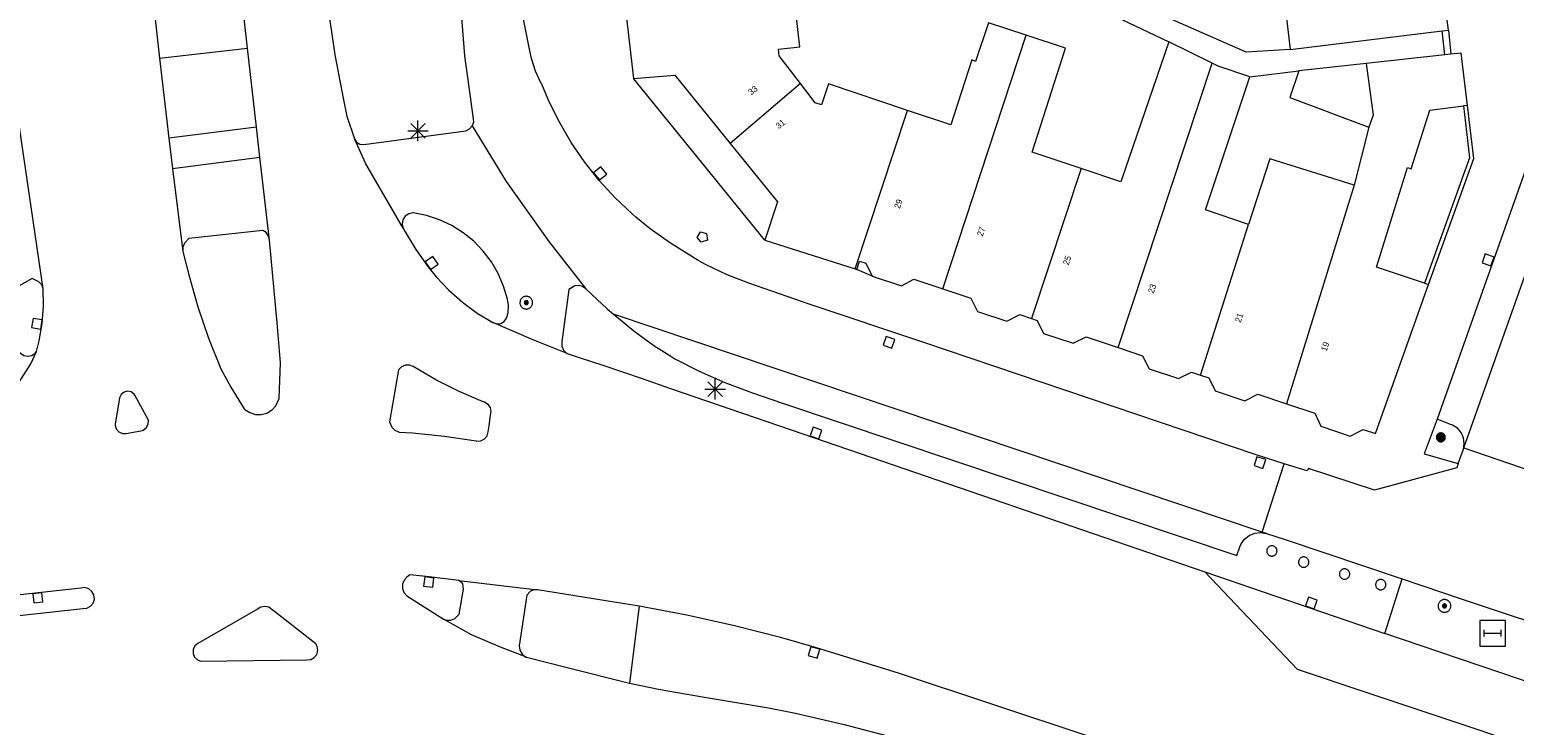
# Model space of a CAD drawing. Header units: metres. Extents: x 135779 to 137489, y 452643 to 455118.
# Tile 95 of 256: x 136227 to 136299, y 453247 to 453281. Entities that reach past the tile are written whole.
import ezdxf
from ezdxf.enums import TextEntityAlignment as Align

# ---------------------------------------------------------------- set-up
doc = ezdxf.new("R2010")
doc.units = ezdxf.units.M
for name, color, linetype, lineweight in [('KTop_NAR_Huisnummer tijdelijk (t)', 7, 'Continuous', 13), ('KTop_PAL_Afsluitpaal', 222, 'Continuous', 13), ('KTop_PAL_Lichtmast', 40, 'Continuous', 13), ('KTop_PND_Grondvlaksituatie van BAG-pand [tachy]', 1, 'Continuous', 13), ('KTop_PND_Pandscheiding', 40, 'Continuous', 13), ('KTop_PUT_Brandkraan of -put', 1, 'Continuous', 13), ('KTop_PUT_Inspectie- of rioolput', 15, 'Continuous', 13), ('KTop_PUT_Kolk', 15, 'Continuous', 13), ('KTop_SHD_Muur', 15, 'Continuous', 13), ('KTop_STM_Abri', 40, 'Continuous', 13), ('KTop_VGO_Boom', 92, 'Continuous', 13), ('KTop_WGD_Fietspad', 40, 'Continuous', 13), ('KTop_WGD_Parkeervlak', 251, 'Continuous', 13), ('KTop_WGD_Rijbaan_Lokale weg', 251, 'Continuous', 13), ('KTop_WGD_Rijbaan_Lokale weg_verkeersdrempel', 40, 'Continuous', 13), ('KTop_WGD_Voetpad', 251, 'Continuous', 13), ('KTop_WGD_Voetpad_achterpad', 251, 'Continuous', 13), ('KTop_WGD_Voetpad_bushalte', 251, 'Continuous', 13)]:
    doc.layers.add(name, color=color, linetype=linetype, lineweight=lineweight)
doc.styles.add('Style-ROVUCURSIEF', font='ROVUCURSIEF.shx')

# ---------------------------------------------------------------- blocks, each defined once
blk = doc.blocks.new('PAL_Lichtmast')
at = {"layer": 'KTop_PAL_Lichtmast'}
for p, q in [((-0.354, -0.354), (0.354, 0.354)), ((0.354, -0.354), (-0.354, 0.354)), ((0, -0.5), (0, 0.5)), ((-0.5, 0), (0.5, 0))]:
    blk.add_line(p, q, dxfattribs=at)
blk = doc.blocks.new('PAL_Afsluitpaal')
at = {"layer": 'KTop_PAL_Afsluitpaal', "flags": 128}
blk.add_lwpolyline([(0.25, 0), (0.249, 0.026), (0.245, 0.052), (0.238, 0.077), (0.228, 0.102), (0.217, 0.125), (0.202, 0.147), (0.186, 0.167), (0.167, 0.186), (0.147, 0.202), (0.125, 0.217), (0.102, 0.228), (0.077, 0.238), (0.052, 0.245), (0.026, 0.249), (0, 0.25), (-0.026, 0.249), (-0.052, 0.245), (-0.077, 0.238), (-0.102, 0.228), (-0.125, 0.217), (-0.147, 0.202), (-0.167, 0.186), (-0.186, 0.167), (-0.202, 0.147), (-0.217, 0.125), (-0.228, 0.102), (-0.238, 0.077), (-0.245, 0.052), (-0.249, 0.026), (-0.25, 0), (-0.249, -0.026), (-0.245, -0.052), (-0.238, -0.077), (-0.228, -0.102), (-0.217, -0.125), (-0.202, -0.147), (-0.186, -0.167), (-0.167, -0.186), (-0.147, -0.202), (-0.125, -0.217), (-0.102, -0.228), (-0.077, -0.238), (-0.052, -0.245), (-0.026, -0.249), (0, -0.25), (0.026, -0.249), (0.052, -0.245), (0.077, -0.238), (0.102, -0.228), (0.125, -0.217), (0.147, -0.202), (0.167, -0.186), (0.186, -0.167), (0.202, -0.147), (0.217, -0.125), (0.228, -0.102), (0.238, -0.077), (0.245, -0.052), (0.249, -0.026), (0.25, 0)], dxfattribs=at)
blk = doc.blocks.new('PUT_Brandkraan_of_-put')
at = {"layer": 'KTop_PUT_Brandkraan of -put'}
for p, q in [((-0.25, 0.034), (0, 0.25)), ((-0.158, -0.25), (-0.25, 0.034)), ((0, 0.25), (0.25, 0.033)), ((0.25, 0.033), (0.158, -0.25)), ((0.158, -0.25), (-0.158, -0.25))]:
    blk.add_line(p, q, dxfattribs=at)
blk = doc.blocks.new('PUT_Inspectie-_of_rioolput')
at = {"layer": 'KTop_PUT_Inspectie- of rioolput', "flags": 128}
for points in [[(0.31, 0), (0.308, 0.032), (0.303, 0.064), (0.294, 0.095), (0.283, 0.126), (0.268, 0.155), (0.25, 0.182), (0.23, 0.207), (0.207, 0.23), (0.182, 0.25), (0.154, 0.268), (0.126, 0.283), (0.095, 0.294), (0.064, 0.303), (0.032, 0.308), (0, 0.309), (-0.032, 0.308), (-0.064, 0.303), (-0.096, 0.294), (-0.126, 0.283), (-0.155, 0.268), (-0.182, 0.25), (-0.207, 0.23), (-0.23, 0.207), (-0.25, 0.182), (-0.268, 0.154), (-0.283, 0.126), (-0.294, 0.095), (-0.303, 0.064), (-0.308, 0.032), (-0.309, 0), (-0.308, -0.032), (-0.303, -0.064), (-0.294, -0.096), (-0.283, -0.126), (-0.268, -0.155), (-0.25, -0.182), (-0.23, -0.207), (-0.207, -0.23), (-0.182, -0.25), (-0.155, -0.268), (-0.126, -0.283), (-0.096, -0.294), (-0.064, -0.303), (-0.032, -0.308), (0, -0.309), (0.032, -0.308), (0.064, -0.303), (0.095, -0.294), (0.126, -0.283), (0.155, -0.268), (0.182, -0.25), (0.207, -0.23), (0.23, -0.207), (0.25, -0.182), (0.268, -0.155), (0.283, -0.126), (0.294, -0.096), (0.303, -0.064), (0.308, -0.032), (0.31, 0)], [(0.095, 0), (0.094, 0.009), (0.092, 0.019), (0.09, 0.029), (0.086, 0.038), (0.082, 0.047), (0.076, 0.055), (0.07, 0.063), (0.063, 0.07), (0.055, 0.076), (0.047, 0.082), (0.038, 0.086), (0.029, 0.09), (0.019, 0.092), (0.009, 0.094), (0, 0.094), (-0.01, 0.094), (-0.02, 0.092), (-0.029, 0.09), (-0.039, 0.086), (-0.048, 0.082), (-0.056, 0.076), (-0.064, 0.07), (-0.071, 0.063), (-0.077, 0.055), (-0.082, 0.047), (-0.087, 0.038), (-0.09, 0.029), (-0.093, 0.019), (-0.094, 0.009), (-0.095, 0), (-0.094, -0.01), (-0.093, -0.02), (-0.09, -0.029), (-0.087, -0.039), (-0.082, -0.048), (-0.077, -0.056), (-0.071, -0.064), (-0.064, -0.071), (-0.056, -0.077), (-0.047, -0.082), (-0.039, -0.087), (-0.029, -0.09), (-0.02, -0.093), (-0.01, -0.094), (0, -0.095), (0.009, -0.094), (0.019, -0.093), (0.029, -0.09), (0.038, -0.087), (0.047, -0.082), (0.055, -0.077), (0.063, -0.071), (0.07, -0.064), (0.076, -0.056), (0.082, -0.047), (0.086, -0.039), (0.09, -0.029), (0.092, -0.02), (0.094, -0.01), (0.095, 0)], [(0.035, 0), (0.034, 0.003), (0.034, 0.007), (0.033, 0.01), (0.031, 0.014), (0.03, 0.017), (0.028, 0.02), (0.026, 0.023), (0.023, 0.026), (0.02, 0.028), (0.017, 0.03), (0.014, 0.031), (0.01, 0.033), (0.007, 0.034), (0.003, 0.034), (0, 0.034), (-0.004, 0.034), (-0.007, 0.034), (-0.011, 0.033), (-0.014, 0.031), (-0.018, 0.03), (-0.021, 0.028), (-0.023, 0.026), (-0.026, 0.023), (-0.028, 0.02), (-0.03, 0.017), (-0.032, 0.014), (-0.033, 0.01), (-0.034, 0.007), (-0.035, 0.003), (-0.035, 0), (-0.035, -0.004), (-0.034, -0.007), (-0.033, -0.011), (-0.032, -0.014), (-0.03, -0.018), (-0.028, -0.021), (-0.026, -0.023), (-0.023, -0.026), (-0.021, -0.028), (-0.017, -0.03), (-0.014, -0.032), (-0.011, -0.033), (-0.007, -0.034), (-0.004, -0.035), (0, -0.035), (0.003, -0.035), (0.007, -0.034), (0.01, -0.033), (0.014, -0.032), (0.017, -0.03), (0.02, -0.028), (0.023, -0.026), (0.026, -0.023), (0.028, -0.021), (0.03, -0.017), (0.031, -0.014), (0.033, -0.011), (0.034, -0.007), (0.034, -0.004), (0.035, 0)], [(0.01, 0.02), (0.007, 0.02), (0.005, 0.021), (0.003, 0.022), (0.001, 0.022), (-0.001, 0.022), (-0.004, 0.022), (-0.006, 0.021), (-0.008, 0.02), (-0.01, 0.019), (-0.012, 0.018), (-0.014, 0.017), (-0.016, 0.015), (-0.017, 0.013), (-0.019, 0.012), (-0.02, 0.009), (-0.021, 0.007), (-0.022, 0.005), (-0.022, 0.003), (-0.022, 0.001), (-0.022, -0.001), (-0.022, -0.004), (-0.022, -0.006), (-0.021, -0.008), (-0.02, -0.01), (-0.019, -0.012), (-0.017, -0.014), (-0.016, -0.016), (-0.014, -0.017), (-0.012, -0.019), (-0.01, -0.02), (-0.008, -0.021), (-0.006, -0.022), (-0.003, -0.022), (-0.001, -0.022), (0.001, -0.022), (0.003, -0.022), (0.005, -0.022), (0.008, -0.021), (0.01, -0.02), (0.012, -0.019), (0.014, -0.017), (0.015, -0.016), (0.017, -0.014), (0.018, -0.012), (0.02, -0.01), (0.02, -0.008), (0.021, -0.006), (0.022, -0.003), (0.022, -0.001), (0.022, 0.001), (0.022, 0.003), (0.021, 0.005), (0.02, 0.008), (0.019, 0.01), (0.018, 0.012), (0.017, 0.014), (0.015, 0.015), (0.013, 0.017), (0.012, 0.018), (0.01, 0.02)]]:
    blk.add_lwpolyline(points, dxfattribs=at)
blk = doc.blocks.new('PUT_Kolk')
at = {"layer": 'KTop_PUT_Kolk', "flags": 128}
blk.add_lwpolyline([(0.225, -0.225), (0.225, 0.225), (-0.225, 0.225), (-0.225, -0.225), (0.225, -0.225)], dxfattribs=at)
blk = doc.blocks.new('STM_Abri')
at = {"layer": 'KTop_STM_Abri', "flags": 128}
for points in [[(0.625, -0.625), (0.625, 0.625), (-0.625, 0.625), (-0.625, -0.625), (0.625, -0.625)], [(-0.4165, -0.1565), (-0.4165, 0.1565)], [(-0.4165, 0), (0.4165, 0)], [(0.4165, -0.1565), (0.4165, 0.1565)]]:
    blk.add_lwpolyline(points, dxfattribs=at)
blk = doc.blocks.new('VGO_Boom')
at = {"layer": 'KTop_VGO_Boom', "flags": 128}
for points in [[(0.215, 0), (0.214, 0.022), (0.21, 0.045), (0.204, 0.066), (0.196, 0.087), (0.186, 0.108), (0.174, 0.126), (0.16, 0.144), (0.144, 0.16), (0.126, 0.174), (0.107, 0.186), (0.087, 0.196), (0.066, 0.204), (0.045, 0.21), (0.022, 0.214), (-0.001, 0.215), (-0.023, 0.214), (-0.045, 0.21), (-0.067, 0.204), (-0.088, 0.196), (-0.108, 0.186), (-0.127, 0.174), (-0.144, 0.16), (-0.16, 0.144), (-0.174, 0.126), (-0.187, 0.107), (-0.197, 0.087), (-0.205, 0.066), (-0.211, 0.045), (-0.214, 0.022), (-0.215, -0.001), (-0.214, -0.023), (-0.211, -0.045), (-0.205, -0.067), (-0.197, -0.088), (-0.187, -0.108), (-0.174, -0.127), (-0.16, -0.144), (-0.144, -0.16), (-0.127, -0.174), (-0.108, -0.187), (-0.088, -0.197), (-0.067, -0.205), (-0.045, -0.211), (-0.023, -0.214), (0, -0.215), (0.022, -0.214), (0.045, -0.211), (0.066, -0.205), (0.087, -0.197), (0.108, -0.187), (0.126, -0.174), (0.144, -0.16), (0.16, -0.144), (0.174, -0.127), (0.186, -0.108), (0.196, -0.088), (0.204, -0.067), (0.21, -0.045), (0.214, -0.023), (0.215, -0.001)], [(0.155, 0), (0.154, 0.016), (0.152, 0.032), (0.147, 0.048), (0.142, 0.063), (0.134, 0.078), (0.125, 0.091), (0.115, 0.104), (0.104, 0.115), (0.091, 0.125), (0.077, 0.134), (0.063, 0.142), (0.048, 0.147), (0.032, 0.152), (0.016, 0.154), (-0.001, 0.155), (-0.017, 0.154), (-0.033, 0.152), (-0.048, 0.147), (-0.064, 0.142), (-0.078, 0.134), (-0.092, 0.125), (-0.104, 0.115), (-0.116, 0.104), (-0.126, 0.091), (-0.135, 0.077), (-0.142, 0.063), (-0.148, 0.048), (-0.152, 0.032), (-0.155, 0.016), (-0.155, -0.001), (-0.155, -0.017), (-0.152, -0.033), (-0.148, -0.048), (-0.142, -0.064), (-0.135, -0.078), (-0.126, -0.092), (-0.116, -0.104), (-0.104, -0.116), (-0.092, -0.126), (-0.078, -0.135), (-0.064, -0.142), (-0.048, -0.148), (-0.033, -0.152), (-0.017, -0.155), (0, -0.155), (0.016, -0.155), (0.032, -0.152), (0.048, -0.148), (0.063, -0.142), (0.078, -0.135), (0.091, -0.126), (0.104, -0.116), (0.115, -0.104), (0.125, -0.092), (0.134, -0.078), (0.142, -0.064), (0.147, -0.048), (0.152, -0.033), (0.154, -0.017), (0.155, -0.001)], [(0.095, 0), (0.094, 0.01), (0.093, 0.02), (0.09, 0.029), (0.087, 0.039), (0.082, 0.048), (0.077, 0.056), (0.071, 0.064), (0.064, 0.071), (0.056, 0.077), (0.047, 0.082), (0.039, 0.087), (0.029, 0.09), (0.02, 0.093), (0.01, 0.094), (-0.001, 0.095), (-0.01, 0.094), (-0.02, 0.093), (-0.03, 0.09), (-0.039, 0.087), (-0.048, 0.082), (-0.056, 0.077), (-0.064, 0.071), (-0.071, 0.064), (-0.077, 0.056), (-0.083, 0.047), (-0.087, 0.039), (-0.091, 0.029), (-0.093, 0.02), (-0.095, 0.01), (-0.095, -0.001), (-0.095, -0.01), (-0.093, -0.02), (-0.091, -0.03), (-0.087, -0.039), (-0.083, -0.048), (-0.077, -0.056), (-0.071, -0.064), (-0.064, -0.071), (-0.056, -0.077), (-0.048, -0.083), (-0.039, -0.087), (-0.03, -0.091), (-0.02, -0.093), (-0.01, -0.095), (0, -0.095), (0.01, -0.095), (0.02, -0.093), (0.029, -0.091), (0.039, -0.087), (0.048, -0.083), (0.056, -0.077), (0.064, -0.071), (0.071, -0.064), (0.077, -0.056), (0.082, -0.048), (0.087, -0.039), (0.09, -0.03), (0.093, -0.02), (0.094, -0.01), (0.095, -0.001)], [(0.035, 0), (0.035, 0.004), (0.034, 0.007), (0.033, 0.011), (0.032, 0.014), (0.03, 0.018), (0.028, 0.021), (0.026, 0.023), (0.023, 0.026), (0.021, 0.028), (0.017, 0.03), (0.014, 0.032), (0.011, 0.033), (0.007, 0.034), (0.004, 0.035), (-0.001, 0.035), (-0.004, 0.035), (-0.008, 0.034), (-0.011, 0.033), (-0.015, 0.032), (-0.018, 0.03), (-0.021, 0.028), (-0.024, 0.026), (-0.027, 0.023), (-0.029, 0.021), (-0.031, 0.017), (-0.032, 0.014), (-0.034, 0.011), (-0.035, 0.007), (-0.035, 0.004), (-0.035, -0.001), (-0.035, -0.004), (-0.035, -0.008), (-0.034, -0.011), (-0.032, -0.015), (-0.031, -0.018), (-0.029, -0.021), (-0.027, -0.024), (-0.024, -0.027), (-0.021, -0.029), (-0.018, -0.031), (-0.015, -0.032), (-0.011, -0.034), (-0.008, -0.035), (-0.004, -0.035), (0, -0.035), (0.004, -0.035), (0.007, -0.035), (0.011, -0.034), (0.014, -0.032), (0.018, -0.031), (0.021, -0.029), (0.023, -0.027), (0.026, -0.024), (0.028, -0.021), (0.03, -0.018), (0.032, -0.015), (0.033, -0.011), (0.034, -0.008), (0.035, -0.004), (0.035, 0)]]:
    blk.add_lwpolyline(points, dxfattribs=at)

msp = doc.modelspace()

# ---------------------------------------------------------------- linework, layer by layer
at = {"layer": 'KTop_PND_Grondvlaksituatie van BAG-pand [tachy]', "flags": 128}
for points in [[(136295.923, 453280.699), (136295.853, 453281.295), (136296.263, 453281.835), (136296.083, 453283.363), (136295.562, 453283.776), (136295.388, 453285.262)], [(136264.449, 453278.104), (136263.418, 453279.447), (136263.38, 453279.775), (136264.413, 453279.894), (136263.957, 453283.862)], [(136284.357, 453283.802), (136284.579, 453281.862), (136287.95, 453282.273), (136288.244, 453279.769)], [(136255.804, 453282.988), (136256.336, 453278.349)], [(136275.416, 453280.451), (136273.575, 453281.057), (136272.955, 453279.178), (136272.777, 453279.253), (136271.758, 453276.099), (136269.651, 453276.803)], [(136288.244, 453279.769), (136295.616, 453280.662)], [(136295.616, 453280.662), (136295.923, 453280.699)], [(136278.089, 453273.982), (136275.7, 453274.781), (136277.324, 453279.823), (136275.416, 453280.451)], [(136282.347, 453280.132), (136280.016, 453273.338), (136278.089, 453273.982)], [(136284.442, 453279.1), (136282.347, 453280.132)], [(136295.757, 453279.498), (136291.921, 453279.078)], [(136296.05, 453279.53), (136295.757, 453279.498)], [(136296.852, 453277.042), (136296.545, 453279.584), (136296.05, 453279.53)], [(136256.336, 453278.349), (136258.339, 453278.52), (136261.037, 453275.195)], [(136286.272, 453278.438), (136284.735, 453278.956), (136284.442, 453279.1)], [(136288.658, 453278.722), (136288.228, 453277.426), (136292.063, 453275.986)], [(136291.921, 453279.078), (136288.658, 453278.722)], [(136269.651, 453276.803), (136265.812, 453278.088), (136265.473, 453277.073), (136265.16, 453277.178), (136264.449, 453278.104)], [(136286.211, 453271.266), (136284.121, 453271.965), (136286.272, 453278.438)], [(136296.852, 453277.042), (136296.653, 453277.018)], [(136294.767, 453268.405), (136292.435, 453269.186), (136293.944, 453274.022), (136294.122, 453273.959), (136295.015, 453276.82), (136296.653, 453277.018)], [(136292.063, 453275.986), (136291.343, 453273.168)], [(136261.037, 453275.195), (136263.335, 453272.362), (136262.708, 453270.496)], [(136291.343, 453273.168), (136287.254, 453274.443), (136286.211, 453271.266)], [(136262.708, 453270.496), (136267.097, 453269.107)], [(136267.097, 453269.107), (136267.179, 453269.081)], [(136267.179, 453269.081), (136267.314, 453269.485), (136267.628, 453269.38), (136267.924, 453268.753)], [(136267.924, 453268.753), (136269.347, 453268.277), (136269.96, 453268.599), (136271.361, 453268.131)], [(136294.767, 453268.405), (136294.957, 453268.342)], [(136271.361, 453268.131), (136272.72, 453267.677), (136273.045, 453267.041), (136274.477, 453266.562), (136275.1, 453266.881), (136275.663, 453266.692)], [(136288.051, 453262.55), (136289.429, 453262.089), (136289.726, 453261.463), (136291.158, 453260.985), (136291.781, 453261.304), (136292.375, 453261.106), (136294.957, 453268.342)], [(136275.663, 453266.692), (136275.944, 453266.598), (136276.259, 453265.965), (136277.692, 453265.488), (136278.324, 453265.804), (136279.883, 453265.283)], [(136279.883, 453265.283), (136281.064, 453264.887), (136281.38, 453264.253), (136282.812, 453263.774), (136283.435, 453264.094), (136283.874, 453263.948)], [(136283.874, 453263.948), (136284.28, 453263.812), (136284.595, 453263.179), (136286.036, 453262.697), (136286.66, 453263.016), (136288.051, 453262.55)]]:
    msp.add_lwpolyline(points, dxfattribs=at)
at = {"layer": 'KTop_PND_Pandscheiding', "flags": 128}
for points in [[(136271.361, 453268.131), (136275.416, 453280.451)], [(136279.883, 453265.283), (136284.442, 453279.1)], [(136291.921, 453279.078), (136292.263, 453276.575), (136292.063, 453275.986)], [(136264.449, 453278.104), (136261.037, 453275.195)], [(136267.097, 453269.107), (136269.651, 453276.803)], [(136278.089, 453273.982), (136275.663, 453266.692)], [(136291.343, 453273.168), (136288.051, 453262.55)], [(136283.874, 453263.948), (136286.211, 453271.266)]]:
    msp.add_lwpolyline(points, dxfattribs=at)
at = {"layer": 'KTop_SHD_Muur', "flags": 128}
for points in [[(136294.957, 453268.342), (136297.162, 453274.471), (136296.852, 453277.042)], [(136296.653, 453277.018), (136296.957, 453274.493), (136294.767, 453268.405)]]:
    msp.add_lwpolyline(points, dxfattribs=at)
at = {"layer": 'KTop_WGD_Fietspad', "flags": 128}
for points in [[(136242.774, 453275.426), (136242.88, 453275.268), (136243.042, 453275.168), (136243.227, 453275.141), (136248.194, 453275.816), (136248.369, 453275.902), (136248.498, 453276.052)], [(136233.937, 453273.979), (136238.182, 453274.525)], [(136249.504, 453266.492), (136249.689, 453266.436), (136249.881, 453266.458), (136250.048, 453266.556), (136250.162, 453266.712), (136250.24, 453266.975), (136250.268, 453267.323), (136250.207, 453267.637), (136250.022, 453268.27), (136249.762, 453268.876), (136249.431, 453269.446), (136249.034, 453269.972), (136248.575, 453270.446), (136248.063, 453270.86), (136247.504, 453271.21), (136246.907, 453271.49), (136246.281, 453271.695), (136245.634, 453271.823), (136245.61, 453271.822), (136245.411, 453271.776), (136245.244, 453271.658), (136245.135, 453271.485), (136245.099, 453271.283), (136245.143, 453271.083)], [(136238.657, 453270.507), (136238.602, 453270.696), (136238.484, 453270.869), (136238.323, 453270.963), (136234.723, 453270.573), (136234.523, 453270.359), (136234.446, 453270.162), (136234.446, 453269.95)], [(136254.01, 453268.134), (136253.857, 453268.255), (136253.669, 453268.305), (136253.476, 453268.277), (136253.195, 453268.102), (136252.847, 453265.558), (136252.852, 453265.349), (136252.935, 453265.158), (136253.083, 453265.011), (136253.107, 453264.996)], [(136247.132, 453252.075), (136247.253, 453252.04), (136247.463, 453252.045), (136247.655, 453252.127), (136247.866, 453252.336), (136248.07, 453253.542), (136248.035, 453253.802), (136247.848, 453253.958)], [(136251.677, 453253.517), (136251.486, 453253.512), (136251.313, 453253.429), (136251.159, 453253.25), (136250.776, 453250.799), (136250.816, 453250.581), (136250.932, 453250.388), (136251.107, 453250.247), (136251.132, 453250.234)]]:
    msp.add_lwpolyline(points, dxfattribs=at)
at = {"layer": 'KTop_WGD_Parkeervlak', "flags": 128}
msp.add_lwpolyline([(136296.652, 453260.34), (136296.693, 453260.616), (136296.655, 453260.893), (136296.54, 453261.148), (136296.358, 453261.36), (136296.124, 453261.512), (136296.03, 453261.55), (136295.38, 453261.8)], dxfattribs=at)
at = {"layer": 'KTop_WGD_Rijbaan_Lokale weg', "flags": 128}
for points in [[(136224.203, 453340.845), (136225.08, 453334.897), (136225.638, 453331.936), (136226.221, 453329.271), (136226.974, 453325.849), (136228.526, 453318.526), (136228.665, 453317.711), (136229.309, 453313.674), (136229.879, 453309.58), (136231.811, 453292.74), (136233.306, 453279.343)], [(136237.585, 453279.828), (136235.182, 453301.187), (136232.832, 453322.064), (136232.678, 453324.358), (136232.601, 453326.703), (136232.604, 453329.048), (136232.811, 453339.295), (136232.758, 453339.92), (136232.629, 453340.503), (136232.423, 453341.065)], [(136241.533, 453281.469), (136241.654, 453280.623), (136241.816, 453279.499), (136242.245, 453277.318), (136242.406, 453276.52), (136242.774, 453275.426)], [(136287.952, 453259.638), (136286.53, 453260.08), (136270.438, 453265.531), (136264.92, 453267.37), (136261.93, 453268.41), (136260.881, 453268.818), (136259.863, 453269.3), (136259.47, 453269.51), (136258.08, 453270.38), (136257.15, 453271.044), (136256.452, 453271.62), (136256.268, 453271.772), (136255.44, 453272.56), (136254.668, 453273.403), (136253.958, 453274.299), (136253.312, 453275.242), (136252.733, 453276.228), (136252.225, 453277.252), (136251.88, 453278.07), (136251.85, 453278.11), (136251.575, 453278.706), (136251.374, 453279.331), (136251.31, 453279.61), (136250.87, 453281.8)], [(136247.979, 453281.299), (136248.123, 453279.455), (136248.329, 453277.926), (136248.551, 453276.397), (136248.559, 453276.24), (136248.498, 453276.052)], [(136233.306, 453279.343), (136233.756, 453275.449)], [(136238.023, 453275.982), (136237.585, 453279.828)], [(136296.676, 453260.408), (136302.682, 453277.357)], [(136227.646, 453268.141), (136226.411, 453276.654)], [(136238.182, 453274.525), (136238.023, 453275.982)], [(136248.498, 453276.052), (136250.155, 453273.357), (136252.225, 453270.43), (136254.01, 453268.134)], [(136233.756, 453275.449), (136233.937, 453273.979)], [(136245.143, 453271.083), (136243.325, 453274.208), (136242.774, 453275.426)], [(136238.657, 453270.507), (136238.182, 453274.525)], [(136233.937, 453273.979), (136234.446, 453269.95)], [(136245.143, 453271.083), (136245.24, 453270.902), (136245.759, 453270.038), (136246.345, 453269.219), (136246.744, 453268.723), (136247.354, 453268.075), (136248.019, 453267.486), (136248.735, 453266.958), (136249.504, 453266.492)], [(136234.446, 453269.95), (136234.723, 453268.809), (136235.168, 453267.262), (136235.69, 453265.739), (136236.287, 453264.243), (136236.769, 453263.358), (136237.422, 453262.312), (136237.458, 453262.278), (136237.694, 453262.121), (136237.964, 453262.036), (136238.247, 453262.03), (136238.52, 453262.102), (136238.752, 453262.241), (136238.763, 453262.248), (136238.955, 453262.456), (136239.126, 453262.8), (136239.187, 453264.541), (136239.029, 453266.487), (136238.657, 453270.507)], [(136227.646, 453268.141), (136227.581, 453268.331), (136227.447, 453268.481), (136227.111, 453268.64), (136224.986, 453267.437), (136224.869, 453267.225), (136224.853, 453267.035), (136224.915, 453266.855), (136224.932, 453266.829), (136226.547, 453265.015), (136226.707, 453264.902), (136226.903, 453264.859), (136227.099, 453264.896), (136227.266, 453265.006), (136227.334, 453265.09)], [(136227.334, 453265.09), (136227.463, 453265.609), (136227.604, 453266.446), (136227.665, 453267.293), (136227.646, 453268.141)], [(136254.01, 453268.134), (136254.306, 453267.857), (136255.049, 453267.162), (136255.369, 453266.909)], [(136253.107, 453264.996), (136251.487, 453265.646), (136249.504, 453266.492)], [(136286.874, 453256.312), (136255.369, 453266.909)], [(136225.1, 453261.644), (136225.512, 453262.173), (136225.849, 453262.606), (136227.062, 453264.49), (136227.334, 453265.09)], [(136253.107, 453264.996), (136253.749, 453264.788), (136254.845, 453264.433), (136256.752, 453263.777), (136258.134, 453263.301), (136265.12, 453260.897), (136284.097, 453254.384)], [(136244.472, 453261.67), (136244.591, 453261.411), (136244.746, 453261.261), (136244.945, 453261.178), (136245.598, 453261.136), (136247.146, 453260.98), (136248.684, 453260.745), (136248.717, 453260.739), (136248.915, 453260.754), (136249.091, 453260.845), (136249.217, 453260.997), (136249.275, 453261.192), (136249.314, 453261.485), (136249.385, 453262.013), (136249.417, 453262.172), (136249.379, 453262.363), (136249.268, 453262.524), (136249.102, 453262.628), (136249.036, 453262.653), (136247.867, 453263.15), (136246.731, 453263.72), (136245.634, 453264.361), (136245.458, 453264.426), (136245.254, 453264.422), (136245.066, 453264.341), (136244.923, 453264.194), (136244.472, 453261.67)], [(136231.331, 453261.185), (136231.503, 453261.108), (136231.692, 453261.108), (136232.473, 453261.251), (136232.506, 453261.266), (136232.662, 453261.387), (136232.758, 453261.56), (136232.778, 453261.756), (136232.114, 453262.976), (136232.079, 453263.021), (136231.933, 453263.127), (136231.756, 453263.16), (136231.581, 453263.114), (136231.443, 453262.998), (136231.368, 453262.834), (136231.148, 453261.556), (136231.15, 453261.506), (136231.206, 453261.326), (136231.331, 453261.185)], [(136296.676, 453260.408), (136299.984, 453259.28)], [(136286.874, 453256.312), (136287.952, 453259.638)], [(136247.848, 453253.958), (136246.41, 453254.137), (136245.459, 453254.238), (136245.323, 453254.134), (136245.197, 453253.978), (136245.182, 453253.944), (136245.112, 453253.785), (136245.105, 453253.575), (136245.176, 453253.376), (136245.314, 453253.22), (136247.132, 453252.075)], [(136247.848, 453253.958), (136251.677, 453253.517)], [(136342.05, 453232.102), (136341.95, 453231.793), (136326.526, 453236.975), (136291.929, 453248.531), (136288.597, 453249.644), (136284.097, 453254.384)], [(136229.476, 453253.597), (136221.508, 453252.72), (136221.331, 453252.627), (136221.204, 453252.472), (136221.147, 453252.28), (136221.169, 453252.081), (136221.267, 453251.906), (136221.424, 453251.783), (136221.617, 453251.73), (136229.585, 453252.607), (136229.775, 453252.624), (136229.953, 453252.717), (136230.082, 453252.871), (136230.141, 453253.063), (136230.121, 453253.263), (136230.025, 453253.439), (136229.868, 453253.565), (136229.675, 453253.621), (136229.476, 453253.597)], [(136256.603, 453252.712), (136251.677, 453253.517)], [(136235.175, 453250.908), (136235.029, 453250.784), (136234.946, 453250.611), (136234.94, 453250.419), (136235.012, 453250.242), (136235.15, 453250.109), (136235.289, 453250.05), (136240.455, 453250.107), (136240.651, 453250.127), (136240.823, 453250.222), (136240.943, 453250.378), (136240.992, 453250.568), (136240.962, 453250.763), (136240.893, 453250.889), (136238.887, 453252.462), (136238.777, 453252.548), (136238.617, 453252.664), (136238.425, 453252.707), (136238.231, 453252.671), (136238.072, 453252.567), (136235.175, 453250.908)], [(136278.376, 453246.426), (136269.254, 453249.45), (136265.232, 453250.69), (136263.54, 453251.178), (136261.245, 453251.767), (136258.932, 453252.279), (136256.603, 453252.712)], [(136251.132, 453250.234), (136249.88, 453250.726), (136248.465, 453251.319), (136247.132, 453252.075)], [(136251.132, 453250.234), (136253.11, 453249.741), (136256.137, 453248.976)], [(136256.137, 453248.976), (136257.623, 453248.677), (136259.788, 453248.303), (136262.888, 453247.785), (136264.211, 453247.516), (136266.57, 453246.974), (136268.91, 453246.353)]]:
    msp.add_lwpolyline(points, dxfattribs=at)
at = {"layer": 'KTop_WGD_Rijbaan_Lokale weg_verkeersdrempel', "flags": 128}
for points in [[(136296.405, 453259.65), (136296.652, 453260.34)], [(136296.652, 453260.34), (136296.676, 453260.408)], [(136296.405, 453259.65), (136296.33, 453259.44), (136292.33, 453258.36), (136289.12, 453259.4), (136289.07, 453259.29), (136287.952, 453259.638)], [(136287.086, 453256.241), (136286.874, 453256.312)], [(136287.086, 453256.241), (136287.986, 453255.954), (136293.679, 453254.041)], [(136293.679, 453254.041), (136296.597, 453253.06), (136302.2, 453251.2), (136303.15, 453250.91)]]:
    msp.add_lwpolyline(points, dxfattribs=at)
at = {"layer": 'KTop_WGD_Voetpad', "flags": 128}
for points in [[(136295.923, 453280.699), (136296.05, 453279.53)], [(136233.306, 453279.343), (136237.585, 453279.828)], [(136262.708, 453270.496), (136259.571, 453274.362), (136256.336, 453278.349)], [(136301.589, 453276.764), (136301.4, 453276.81), (136300.77, 453277.02), (136295.38, 453261.8)], [(136238.023, 453275.982), (136233.756, 453275.449)], [(136267.924, 453268.753), (136267.179, 453269.081)], [(136255.369, 453266.909), (136255.426, 453266.858), (136256.35, 453266.088), (136257.324, 453265.382), (136258.098, 453264.894), (136258.342, 453264.741), (136259.517, 453264.137), (136260.774, 453263.579), (136262.061, 453263.095), (136263.58, 453262.581), (136285.644, 453255.174), (136285.784, 453255.596), (136285.849, 453255.742), (136286.019, 453255.974), (136286.247, 453256.151), (136286.515, 453256.259), (136286.802, 453256.29), (136287.086, 453256.241)], [(136295.38, 453261.8), (136294.748, 453260.124), (136296.405, 453259.65)], [(136284.097, 453254.384), (136289.189, 453252.636), (136292.84, 453251.396)], [(136292.84, 453251.396), (136292.84, 453251.397), (136293.679, 453254.041)], [(136256.603, 453252.712), (136256.137, 453248.976)]]:
    msp.add_lwpolyline(points, dxfattribs=at)
at = {"layer": 'KTop_WGD_Voetpad_achterpad', "flags": 128}
for points in [[(136271.909, 453283.655), (136273.66, 453283.937), (136276.2, 453282.863), (136278.079, 453282.168), (136282.347, 453280.132)], [(136288.244, 453279.769), (136286.105, 453279.631), (136281.419, 453281.692)], [(136295.757, 453279.498), (136295.616, 453280.662)], [(136286.272, 453278.438), (136288.658, 453278.722)]]:
    msp.add_lwpolyline(points, dxfattribs=at)
at = {"layer": 'KTop_WGD_Voetpad_bushalte', "flags": 128}
msp.add_lwpolyline([(136316.535, 453243.279), (136316.4, 453243.321), (136304.812, 453247.31), (136302.196, 453248.214), (136295.554, 453250.475), (136292.84, 453251.396)], dxfattribs=at)

# ---------------------------------------------------------------- block references
at = {"layer": 'KTop_PAL_Afsluitpaal'}
for p in [(136287.347, 453255.403), (136288.894, 453254.859), (136290.879, 453254.28), (136292.636, 453253.765)]:
    msp.add_blockref('PAL_Afsluitpaal', p, dxfattribs=at)
at = {"layer": 'KTop_PAL_Lichtmast'}
for p in [(136245.862, 453275.811), (136260.305, 453263.262)]:
    msp.add_blockref('PAL_Lichtmast', p, dxfattribs=at)
at = {"layer": 'KTop_PUT_Brandkraan of -put', "rotation": 237.9575800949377}
msp.add_blockref('PUT_Brandkraan_of_-put', (136259.718, 453270.633), dxfattribs=at)
at = {"layer": 'KTop_PUT_Inspectie- of rioolput'}
for p, rotation in [((136251.125, 453267.464), 189.3430239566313), ((136295.734, 453252.732), 71.41791287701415)]:
    msp.add_blockref('PUT_Inspectie-_of_rioolput', p, dxfattribs=dict(at, rotation=rotation))
at = {"layer": 'KTop_PUT_Kolk'}
for p, rotation in [((136254.714, 453273.739), 218.3936822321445), ((136297.855, 453269.543), 340.4989452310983), ((136246.527, 453269.393), 215.5839747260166), ((136227.353, 453266.437), 350.4378014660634), ((136268.744, 453265.538), 71.56816626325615), ((136265.202, 453261.134), 251.0575266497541), ((136286.768, 453259.695), 72.73319746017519), ((136246.384, 453253.889), 82.90440885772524), ((136227.392, 453253.123), 96.28099294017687), ((136289.269, 453252.873), 251.0534953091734), ((136265.102, 453250.469), 73.91158840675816)]:
    msp.add_blockref('PUT_Kolk', p, dxfattribs=dict(at, rotation=rotation))
at = {"layer": 'KTop_STM_Abri'}
msp.add_blockref('STM_Abri', (136298.071, 453251.405), dxfattribs=at)
at = {"layer": 'KTop_VGO_Boom'}
msp.add_blockref('VGO_Boom', (136295.557, 453260.921), dxfattribs=at)

# ---------------------------------------------------------------- texts
at = {"layer": 'KTop_NAR_Huisnummer tijdelijk (t)', "style": 'Style-ROVUCURSIEF'}
for s, rotation, p in [('33', 39.1, (136261.96, 453277.642)), ('31', 39.1, (136263.3, 453276)), ('29', 71.5, (136269.125, 453272.052)), ('27', 71.5, (136273.152, 453270.708)), ('25', 71.5, (136277.327, 453269.309)), ('23', 71.5, (136281.457, 453267.93)), ('21', 71.5, (136285.686, 453266.518)), ('19', 71.5, (136289.864, 453265.121))]:
    msp.add_text(s, height=0.3, rotation=rotation, dxfattribs=at).set_placement(p, align=Align.MIDDLE_LEFT)

doc.saveas('drawing.dxf')
